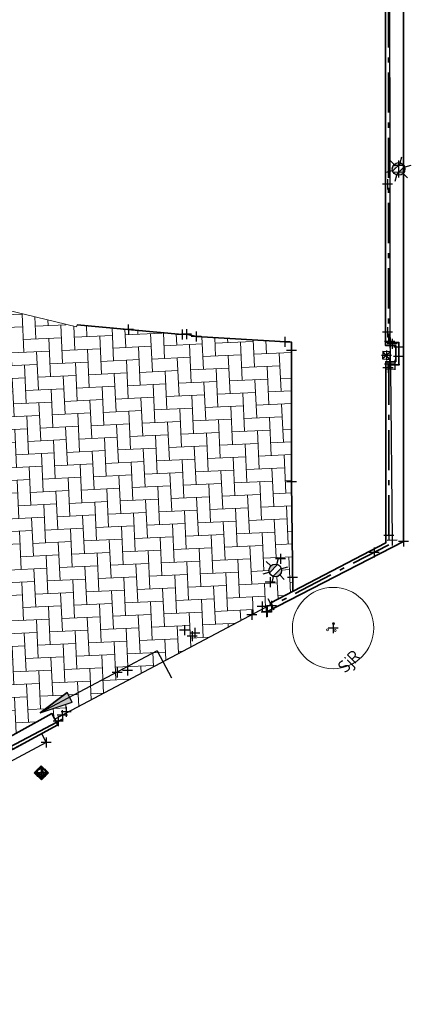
# Model space of a CAD drawing. Header units: millimetres. Extents: x -52896 to 112378, y -5052 to 108299.
# Tile 4 of 6: x 96343 to 112099, y -4855 to 34363. Entities that reach past the tile are written whole.
import ezdxf
from ezdxf.enums import TextEntityAlignment as Align

# ---------------------------------------------------------------- set-up
doc = ezdxf.new("R2010")
doc.units = ezdxf.units.MM
doc.header["$LTSCALE"] = 100
doc.linetypes.add('VH-OPSLUITBAND_120X250', pattern=[26, 16, -4, 2, -4])
doc.layers.add('bomen nieuw kleur', color=98, linetype='Continuous', lineweight=0, transparency=0.4)
for name, color, linetype, lineweight, true_color in [('N-WE-GR-BOOM-S', 7, 'Continuous', 25, 0x00a500), ('R-WE-GR-GRAS-A', 7, 'Continuous', 18, 0x7ca500), ('R-WE-GR-HAAG-G', 3, 'GR-HAAG1', 25, 0x00ff00), ('R-WE-VH-KANTOPSLUITING_OPSLUITBAND_120X250-G', 150, 'VH-OPSLUITBAND_120X250', 35, 0x007fff), ('R-WE-VH-VERHARDING_BETONSTRAATSTEEN_KF_ROOD_ELLEBOOG-A', 1, 'Continuous', 18, 0xff0000)]:
    doc.layers.add(name, color=color, linetype=linetype, lineweight=lineweight, true_color=true_color)
doc.layers.add('R-WE-AL-SITUATIEMETING-S', color=7, linetype='Continuous')
doc.layers.add('X-XX-AL-MEETPUNT_MARKER-S', color=7, linetype='Continuous')
for name, color, linetype, lineweight in [('R-WE-IE-MEUBILAIR_WEGMEUBILAIR_LICHTMAST-S', 7, 'Continuous', 25), ('R-WE-IE-MEUBILAIR_WEGMEUBILAIR_VERKEERSBORD-S', 7, 'Continuous', 25), ('R-WE-IE-TERREINAFSCHEIDING-S', 210, 'Continuous', 25), ('R-WE-IE-TERREINAFSCHEIDING_KUNSTMATIG_HEKWERK-G', 20, 'IE-TERREINAFSCHEIDING-KUNSTMATIG', 35), ('R-WE-RI-KOLK-S', 7, 'Continuous', 25), ('R-WE-VH-KANTOPSLUITING_VOORKANTBAND-G', 50, 'Continuous', 35), ('R-WE-VH-KANTVERHARDING-G', 7, 'Continuous', 35), ('X-XX-AL-T25', 7, 'Continuous', 25)]:
    doc.layers.add(name, color=color, linetype=linetype, lineweight=lineweight)
doc.styles.add('NLCS-ISO', font='txt')
doc.styles.add('NLCS-ISO-M200-T25', font='txt', dxfattribs={"height": 0.5})
doc.linetypes.add('GR-HAAG1', pattern='A,6,[176,NLCS.SHX,S=0.125,R=0,X=0,Y=0],-2', length=8)
doc.linetypes.add('IE-TERREINAFSCHEIDING-KUNSTMATIG', pattern='A,4,[82,NLCS.SHX,S=0.75,R=90,X=0,Y=0],4,-2', length=10)

# ---------------------------------------------------------------- blocks, each defined once
blk = doc.blocks.new('N-SIE-WEG_VERKEERSBORD_PAAL-SO')
h = blk.add_hatch(color=256)
h.dxf.hatch_style = 1
h.paths.add_polyline_path([(-1, 0, 1), (1, 0, 1)])
h.paths.add_polyline_path([(0.7957889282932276, 0, 1), (-0.7957889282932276, 0, 1)], flags=16)
h = blk.add_hatch(color=256)
h.dxf.hatch_style = 1
h.paths.add_polyline_path([(0, 1), (-1, 1), (-0.7999999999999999, 0.6, -0.03799421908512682), (-0.699995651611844, 0.7141471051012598), (-0.7726747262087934, 0.8595052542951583), (-0.5111269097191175, 0.8595052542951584, -0.1349339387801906)])
h = blk.add_hatch(color=256)
h.dxf.hatch_style = 1
h.paths.add_polyline_path([(-0.8595052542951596, 0.7190105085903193), (-1, 1), (-1, -1.110223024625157e-16, -0.1349339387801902), (-0.8595052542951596, 0.5111269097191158)])
h = blk.add_hatch(color=256)
h.dxf.hatch_style = 1
h.paths.add_polyline_path([(-0.5111269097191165, -0.8595052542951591), (-0.8595052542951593, -0.8595052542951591), (-0.8595052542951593, -0.511126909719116, -0.1349339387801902), (-1, 0), (-1, -1), (0, -1, -0.1349339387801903)])
h = blk.add_hatch(color=256)
h.dxf.hatch_style = 1
h.paths.add_polyline_path([(-0.6027287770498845, 0.5196133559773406, 0.05031759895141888), (-0.6943739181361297, 0.3887478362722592), (-0.1056260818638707, -0.7887478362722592, 0.06666054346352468), (0.1056260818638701, -0.7887478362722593), (0.6943739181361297, 0.3887478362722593, 0.0503175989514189), (0.6027287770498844, 0.5196133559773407), (-3.885780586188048e-16, -0.6858441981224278)])
h = blk.add_hatch(color=256)
h.dxf.hatch_style = 1
h.paths.add_polyline_path([(0.170842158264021, -4.336808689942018e-19, 1), (-0.170842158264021, 0, 1)])
h = blk.add_hatch(color=256)
h.dxf.hatch_style = 1
h.paths.add_polyline_path([(1, 1), (-1.110223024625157e-16, 1, -0.1349339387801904), (0.5111269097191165, 0.8595052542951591), (0.7726747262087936, 0.8595052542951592), (0.699995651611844, 0.71414710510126, -0.0379942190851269), (0.8, 0.5999999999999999)])
h = blk.add_hatch(color=256)
h.dxf.hatch_style = 1
h.paths.add_polyline_path([(1, 0, -0.1349339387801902), (0.8595052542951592, -0.5111269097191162), (0.8595052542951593, -0.8595052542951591), (0.5111269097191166, -0.8595052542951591, -0.1349339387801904), (0, -1), (1, -1)])
h = blk.add_hatch(color=256)
h.dxf.hatch_style = 1
h.paths.add_polyline_path([(1, 1), (0.8595052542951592, 0.7190105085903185), (0.8595052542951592, 0.5111269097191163, -0.1349339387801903), (1, 0)])
for points in [[(-1, -0.9999999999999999), (1, -1), (1, 1), (-1, 1)], [(-0.8595052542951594, -0.8595052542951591), (0.8595052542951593, -0.8595052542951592), (0.8595052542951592, 0.8595052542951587), (-0.8595052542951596, 0.8595052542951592)]]:
    blk.add_lwpolyline(points, close=True)
at = {"flags": 128}
for points in [[(-1, 1), (-1.83697019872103e-16, -1), (1, 1)], [(-0.7726747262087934, 0.8595052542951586), (-3.33066907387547e-16, -0.6858441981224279), (0.7726747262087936, 0.8595052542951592)]]:
    blk.add_lwpolyline(points, close=True, dxfattribs=at)
for radius in [1, 0.7957889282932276, 0.170842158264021]:
    blk.add_circle((0, 0), radius)
at = {"lineweight": 30, "flags": 104}
blk.add_attdef('bordgegevens', text='', height=1.8, dxfattribs=at).set_placement((2.208614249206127, 3.210457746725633), align=Align.TOP_LEFT)
blk = doc.blocks.new('N-SIE-WEG_LICHTMAST-SO')
h = blk.add_hatch(color=256)
h.paths.add_polyline_path([(1.162672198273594, 0.5, 0.6585046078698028), (-1.162672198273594, 0.5)])
h.paths.add_polyline_path([(-1.162672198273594, -0.5, 0.6585046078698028), (1.162672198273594, -0.5)])
at = {"flags": 128}
for points in [[(8.349587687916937e-10, 1.265625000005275), (1.669846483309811e-09, 2.53125000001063)], [(-2.192125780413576, 1.265625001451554), (-1.096064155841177, 0.6328125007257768)], [(-1.162672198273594, 0.5), (1.162672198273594, 0.5)], [(1.096064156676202, 0.6328124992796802), (2.192125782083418, 1.26562499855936)], [(-2.192125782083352, -1.26562499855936), (-1.096064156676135, -0.6328124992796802)], [(-1.162672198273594, -0.5), (1.162672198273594, -0.5)], [(-8.349587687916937e-10, -1.265625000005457), (-1.669775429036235e-09, -2.53125000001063)], [(2.192125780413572, -1.265625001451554), (1.096064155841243, -0.6328125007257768)]]:
    blk.add_lwpolyline(points, dxfattribs=at)
at = {"ltscale": 0.5}
blk.add_circle((0, 0), 1.265625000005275, dxfattribs=at)
at = {"style": 'NLCS-ISO'}
blk.add_attdef('TYPE', text='', height=1.8, dxfattribs=at).set_placement((1.669846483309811e-09, 2.53125000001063), align=Align.BOTTOM_CENTER)
blk = doc.blocks.new('SRI-KOLK_A_INMETING_RE01')
at = {"flags": 128}
blk.add_lwpolyline([(-0.15, -0.1499999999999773), (0.15, -0.1499999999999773), (0.15, 0.1499999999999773), (-0.15, 0.1499999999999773)], close=True, dxfattribs=at)
for points in [[(-0.15, -0.1499999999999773), (0.15, 0.1499999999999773)], [(0.15, -0.1499999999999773), (-0.15, 0.1499999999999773)]]:
    blk.add_lwpolyline(points)
blk = doc.blocks.new('SAL-MEETPUNT_MARKER-SO')
at = {"layer": 'X-XX-AL-MEETPUNT_MARKER-S'}
for points in [[(0.7071067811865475, 0.7071067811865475), (-0.7071067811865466, -0.7071067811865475)], [(0.7071067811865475, -0.7071067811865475), (-0.7071067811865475, 0.7071067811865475)]]:
    blk.add_lwpolyline(points, dxfattribs=at)
blk = doc.blocks.new('Group-177_18')
at = {"layer": 'bomen nieuw kleur', "color": 96, "linetype": 'Continuous', "lineweight": 13, "ltscale": 0.6902280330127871}
for centre, radius in [((-0.6688578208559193, -0.4398368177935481), 5.399999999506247), ((-1.365226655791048, -0.0689216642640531), 0.1299999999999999), ((-0.228468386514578, -0.05507939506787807), 0.13), ((-0.7072547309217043, -0.8843616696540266), 0.13)]:
    blk.add_circle(centre, radius, dxfattribs=at)
blk = doc.blocks.new('Tree new-multistem-DO_18')
at = {"layer": 'bomen nieuw kleur', "color": 96, "linetype": 'Continuous', "lineweight": 13, "ltscale": 0.6902280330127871}
blk.add_blockref('Group-177_18', (0, 0), dxfattribs=at)
blk = doc.blocks.new('SIE-WEG_DOORGANG_SCHUIFPOORT')
blk.add_hatch(color=256).paths.add_polyline_path([(1.214603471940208, 0.7084751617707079), (1.620355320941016, 0.494985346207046), (1.214603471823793, 0.2814955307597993)])
for p, q in [((1.620355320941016, 0.494985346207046), (1.214603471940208, 0.7084751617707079)), ((1.779153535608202e-11, 0.494985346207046), (-2.582146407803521e-11, -0.7182288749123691)), ((3.282366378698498e-12, 0.494985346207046), (1.620355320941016, 0.494985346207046)), ((1.620355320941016, 0.494985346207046), (1.214603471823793, 0.2814955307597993)), ((-1.499999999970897, -0.2499999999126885), (-1.5, 0.2500000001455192)), ((1.5, -0.2500000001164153), (1.5, 0.2499999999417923)), ((-1.5, 8.731149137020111e-11), (1.5, -8.731149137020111e-11))]:
    blk.add_line(p, q)
at = {"flags": 128}
blk.add_lwpolyline([(1.214603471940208, 0.7084751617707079), (1.620355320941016, 0.494985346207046), (1.214603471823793, 0.2814955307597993)], close=True, dxfattribs=at)

msp = doc.modelspace()

# ---------------------------------------------------------------- hatches: boundary and pattern name
at = {"layer": 'R-WE-GR-GRAS-A'}
h = msp.add_hatch(dxfattribs=at)
h.set_pattern_fill('GRASS', color=256, scale=50)
h.set_pattern_definition([(90, (0, 0), (-898.025612, 898.025612), [238.125, -1557.926224]), (45, (0, 0), (-898.0256121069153, 898.0256121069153), [238.125, -1031.875]), (135, (0, 0), (-898.0256121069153, -898.0256121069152), [238.125, -1031.875])])
h.paths.add_polyline_path([(33887.94043083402, 29690.60858189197), (31171.11952124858, 25401.47363404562), (30545.83833171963, 23173.45558340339), (30411.72413189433, 18753.03497205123), (31181.5643064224, 14869.11644744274), (30716.34141781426, 9870.989131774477), (31133.60307369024, 5861.160368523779), (31705.39923237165, 2333.909150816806), (32817.83345036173, -721.2546927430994), (32391.0775705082, -1874.044534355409), (30648.34919181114, -3006.306782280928), (28371.79237761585, -4753.242295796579), (34801.86822683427, -4647.131156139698), (34722.69332322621, -2782.804481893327), (34375.77931522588, -2797.537352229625)])
h.paths.add_polyline_path([(68244.73930850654, 37701.50635222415), (67238.20887634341, 47131.47822331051), (65444.8300127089, 47534.24025160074), (66712.13843501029, 61046.24921997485), (56339.30076360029, 64485.41941685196), (56091.92808511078, 63562.39693135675), (55950.41645634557, 53793.36047647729), (55854.78729562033, 45253.36232816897), (55778.67695198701, 39885.15948930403, 0.3348562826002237), (58451.91543748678, 35863.2017254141), (66902.55923802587, 32789.37459254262), (75061.62929090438, 29864.80125341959), (77651.54256165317, 28905.35829571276, 0.4200545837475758), (82759.83210815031, 31434.92064571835), (83346.30860625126, 33618.09561551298), (82128.33482460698, 33947.38321275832)])
h.paths.add_polyline_path([(66078.83441741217, 35632.46937008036), (65796.23638451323, 34855.54366414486), (65724.17573111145, 34881.75492056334), (65703.07828314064, 34599.43104046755), (65391.5881690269, 34712.73208439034), (65556.80692373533, 34942.63345168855), (65484.74627041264, 34968.84470808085), (65767.3443032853, 35745.77041398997)], flags=16)
h.paths.add_polyline_path([(63256.52024476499, 38494.1415596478, -1), (63820.99777268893, 39061.03230791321, -1)], flags=16)
h.paths.add_polyline_path([(63503.47916323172, 38742.15626201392, -1), (63574.03885420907, 38813.01760553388, -1)], flags=0)
h.paths.add_polyline_path([(73076.66637290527, 31230.58740095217), (73358.55651468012, 31127.93289343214), (73255.90200710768, 30846.04275152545), (72974.01186528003, 30948.69725909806)], flags=16)
h.paths.add_polyline_path([(60716.21125765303, 35731.89189895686), (60613.66282936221, 35449.96314933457), (60331.734079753, 35552.51157766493), (60434.28250805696, 35834.44032730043)], flags=16)
h.paths.add_polyline_path([(79608.13436972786, 32983.87573065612, -1), (77322.00038184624, 30687.96820039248, -1)], flags=16)
h.paths.add_polyline_path([(76845.63406537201, 30458.29093044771, -1), (76488.42562974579, 30099.55537882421, -1)], flags=16)
h.paths.add_polyline_path([(58046.47795875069, 36826.89224770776, -1), (58403.68639437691, 37185.62779933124, -1)], flags=16)
h.paths.add_polyline_path([(58925.46108967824, 38634.02727708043), (58577.63100611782, 38436.50706807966), (58380.1107971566, 38784.337151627), (58727.94088071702, 38981.85736062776)], flags=16)
h.paths.add_polyline_path([(58925.46108967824, 38634.02727708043), (58862.71751476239, 38630.71087509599), (58826.56343001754, 38610.18026920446, -0.2748725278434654), (58648.77811432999, 38509.22237509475), (58588.18987992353, 38474.81649341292), (58553.78399821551, 38535.4047277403, -0.06645234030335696), (58511.66656145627, 38567.45952725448, -0.2046814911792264), (58452.82610419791, 38713.19004346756), (58418.42022250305, 38773.77827780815), (58479.00845681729, 38808.18415950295, -0.2748725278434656), (58656.79377255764, 38909.14205356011), (58692.94785732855, 38929.67265958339), (58727.94088071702, 38981.85736062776)], flags=16)
h.paths.add_polyline_path([(58878.57627230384, 38659.68728580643), (58802.68007894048, 38655.6756832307, -0.549943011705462), (58540.48470170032, 38596.40086907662, -0.7419630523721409), (58683.62896496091, 38865.32288408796), (58725.95739892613, 38928.44680037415)], flags=0)
h.paths.add_polyline_path([(58628.67680365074, 38684.97000459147, -1), (58676.8950832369, 38733.39442406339, -1)], flags=0)
h.paths.add_polyline_path([(78266.32830747, 31794.03597164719, -1), (78211.29174851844, 31738.76412371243, -1)], flags=0)
h.paths.add_polyline_path([(57502.72857993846, 42164.48915595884, -1), (59788.86256782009, 44460.39668622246, -1)], flags=16)
h.paths.add_polyline_path([(78504.01359876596, 32038.62274503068, -1), (78448.97703980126, 31983.35089708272, -1)], flags=0)
h.paths.add_polyline_path([(78578.95671767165, 31761.29871102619, -1), (78523.92015870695, 31706.02686307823, -1)], flags=0)
h.paths.add_polyline_path([(58704.64835679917, 43182.54781864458, -1), (58759.68491576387, 43237.81966659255, -1)], flags=0)
h.paths.add_polyline_path([(58629.70523789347, 43459.87185264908, -1), (58684.74179684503, 43515.14370058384, -1)], flags=0)
h.paths.add_polyline_path([(58392.01994665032, 43215.285079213, -1), (58447.05650561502, 43270.55692716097, -1)], flags=0)
h.paths.add_polyline_path([(62752.82001327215, 51276.76893350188), (61119.13637698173, 51358.88698771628), (60373.4108798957, 52814.75754547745), (61261.36901896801, 54188.5100492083), (62895.05265529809, 54106.39199492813), (63640.77815242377, 52650.5214371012)], flags=16)
edge = h.paths.add_edge_path()
edge.add_arc((94825.26127321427, 98374.63018261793), 10399.75130898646, 319.4239527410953, 346.5461266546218)
edge.add_arc((101928.1093061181, 96366.86453055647), 3039.542317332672, 352.2123106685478, 416.3800498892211)
edge.add_line((103611.0477614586, 98897.97805123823), (98366.53633353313, 100503.2412325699))
edge.add_line((98366.53633353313, 100503.2412325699), (92496.43112359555, 102347.5868684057))
edge.add_line((92496.4311236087, 102347.5868684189), (88889.98606290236, 103100.7429108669))
edge.add_arc((89111.1153926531, 100727.1970995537), 2383.824217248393, 95.32254779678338, 162.985212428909)
edge.add_arc((88844.69157423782, 100237.9100055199), 2336.876130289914, 149.4776912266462, 221.1984612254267)
edge.add_line((87086.34979439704, 98698.6815515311), (89356.6603020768, 95815.69348373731))
edge.add_arc((100878.2851309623, 104048.7672607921), 14160.9089579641, 215.5486802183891, 234.0337913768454)
edge.add_line((92561.46979304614, 92587.44425029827), (92785.00531682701, 93018.48023468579))
edge.add_line((92785.00531682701, 93018.4802346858), (92980.5966696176, 93025.8215750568))
edge.add_ellipse((92990.51666753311, 93151.28193245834), major_axis=(-0.2666256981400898, 124.9997156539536), ratio=0.9999999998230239, start_angle=92.02732270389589, end_angle=182.0273226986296, ccw=False)
edge.add_ellipse((92990.51666753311, 93151.28193245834), major_axis=(-0.2666256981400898, 124.9997156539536), ratio=0.9999999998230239, start_angle=182.0273226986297, end_angle=452.02732270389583, ccw=False)
edge.add_line((93010.3815360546, 93026.93952248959), (93205.40493406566, 93034.2595452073))
edge.add_line((93205.4049340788, 93034.2595452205), (93495.84826882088, 92564.18170511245))
edge.add_line((93495.84826875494, 92564.18170515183), (92638.41928944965, 92531.9989019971))
edge.add_arc((100878.2851309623, 104048.7672607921), 14160.90895796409, 234.4175364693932, 249.1713507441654)
edge.add_line((95843.02908856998, 90813.30205916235), (99560.0299112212, 89944.41605742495))
edge.add_arc((99993.49826535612, 92959.44401739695), 3046.02830150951, 261.8186886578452, 333.7043049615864)
h.paths.add_polyline_path([(99391.69723498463, 92947.14633336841, -0.1060884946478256), (93973.11673331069, 95271.87456447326), (89416.32236683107, 99669.5614677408), (89301.67400106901, 99937.66828637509, -0.1832087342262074), (89190.16205038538, 100198.4405542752), (89043.22944676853, 100542.0445180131), (89298.65552814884, 100798.5625815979), (95887.0383568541, 98358.94955848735), (100590.6246155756, 97079.21665420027, -0.4624203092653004), (101713.3403245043, 95171.00454935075, -0.2150448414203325)], flags=0)
h.paths.add_polyline_path([(95296.05443565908, 95632.49324948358, -1), (95860.53196358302, 96199.38399774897, -1)], flags=0)
h.paths.add_polyline_path([(95543.01335413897, 95880.50795186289, -1), (95613.5730451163, 95951.36929538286, -1)], flags=0)
h.paths.add_polyline_path([(89307.57570994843, 99931.6667226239, -1), (89872.05323787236, 100498.5574708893, -1)], flags=0)
h.paths.add_polyline_path([(99391.69723498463, 92947.14633336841, 0.2150448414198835), (101713.3403245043, 95171.00454935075, 0.4624203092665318), (100590.6246155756, 97079.21665420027), (95887.0383568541, 98358.94955848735), (89298.65552814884, 100798.5625815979), (89043.22944676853, 100542.0445180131), (89190.16205038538, 100198.4405542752, -0.6825790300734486), (89872.05323787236, 100498.5574708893, -1.010577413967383), (89301.67400106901, 99937.66828637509), (89416.32236683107, 99669.5614677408), (93973.11673331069, 95271.87456447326, 0.1060884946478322)], flags=16)
edge = h.paths.add_edge_path()
edge.add_line((34969.61266675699, 100034.25977274), (36757.75344613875, 100098.1781088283))
edge.add_line((36757.75344613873, 100098.1781088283), (37882.62655688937, 100162.0959048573))
edge.add_line((37882.62655694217, 100162.0959048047), (39050.61347584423, 100235.298072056))
edge.add_line((39050.61347584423, 100235.298072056), (40413.84863156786, 100599.5382540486))
edge.add_arc((39983.61233210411, 102243.7081944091), 1699.528777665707, 284.6640121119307, 360.3010024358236)
edge.add_line((41683.11765708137, 102252.6365998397), (41451.50857845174, 103758.9905538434))
edge.add_line((41451.50857845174, 103758.9905538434), (41246.20018323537, 104537.7860744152))
edge.add_arc((37901.02968891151, 102258.3901385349), 4047.939163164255, 394.2704795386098, 453.3702377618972)
edge.add_line((37663.06012604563, 106299.328390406), (33073.69196135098, 105414.8461420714))
edge.add_arc((35214.47169297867, 96724.96973197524), 8949.686580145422, 103.8394254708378, 137.2466504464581)
edge.add_arc((31956.07791765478, 98684.37123014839), 5283.852807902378, 128.8323578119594, 150.9238641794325)
edge.add_ellipse((27277.61771893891, 101061.5446505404), major_axis=(-199.9996673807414, -0.4266013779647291), ratio=0.9999999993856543, start_angle=413.61636537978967, end_angle=612.268032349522, ccw=False)
edge.add_arc((31956.07791765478, 98684.37123014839), 5283.852807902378, 155.2049581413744, 164.924371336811)
edge.add_line((26854.07761326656, 100058.6686467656), (27926.53277916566, 98508.14618092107))
edge.add_arc((29226.334878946, 99629.7359320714), 1716.813638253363, 220.7906695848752, 294.7408452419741)
edge.add_line((29944.84650093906, 98070.50852156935), (31068.38657746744, 98427.87345590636))
edge.add_line((31068.38657746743, 98427.87345590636), (31760.64377970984, 98760.2767741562))
edge.add_arc((35451.60406784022, 94141.75381481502), 5912.185904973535, 94.67623249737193, 128.6306122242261, ccw=False)
h.paths.add_polyline_path([(31946.90137442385, 101277.2728227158, -0.2264729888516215), (29606.88755291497, 100372.8396770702), (29621.31266967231, 100903.2017382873, -0.01044324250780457), (29883.8059955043, 101156.1307981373, -0.3667992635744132), (30273.9554182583, 101495.7848061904, -0.08422569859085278), (32809.55626874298, 102942.938915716, -0.02655224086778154), (37389.89975361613, 103417.2790482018), (38354.46662208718, 103383.9810599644), (38476.87901388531, 103353.1540427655, -0.715312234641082), (38546.65772242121, 103119.2253594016), (34840.54331603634, 102862.4180255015, 0.1170196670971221)], flags=16)
h.paths.add_polyline_path([(29996.99429479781, 100812.3742504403, -1), (30561.4718227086, 101379.2649986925, -1)], flags=0)
h.paths.add_polyline_path([(34840.54331603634, 102862.4180255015), (38546.65772242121, 103119.2253594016, 0.715312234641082), (38476.87901388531, 103353.1540427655), (38354.46662208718, 103383.9810599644), (37389.89975361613, 103417.2790482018, 0.02655224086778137), (32809.55626874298, 102942.938915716, 0.08422569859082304), (30273.9554182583, 101495.7848061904, -0.2017887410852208), (30561.4718227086, 101379.2649986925, -1), (29996.99429479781, 100812.3742504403, -0.2391293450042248), (29883.8059955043, 101156.1307981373, 0.01044324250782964), (29621.31266967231, 100903.2017382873), (29606.88755291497, 100372.8396770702, 0.2264729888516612), (31946.90137442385, 101277.2728227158, -0.1170196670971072)], flags=16)
h.paths.add_polyline_path([(62987.18248174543, 21885.71230909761), (62624.41085362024, 26870.05266127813, 0.4164545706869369), (59887.95417667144, 29165.8535792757, 0.412712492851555), (59234.77354531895, 28414.92544500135), (59541.6747031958, 25423.80447132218, -0.6177320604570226), (56817.13523805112, 23458.59565217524), (53316.18227336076, 25143.94556805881, -0.620093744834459), (53159.04536528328, 28533.48801392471), (54443.62265139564, 29308.39039228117), (53998.96640668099, 29697.71404708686), (52747.51708304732, 28974.94298091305, 0.5814237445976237), (52992.36386799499, 24727.23599255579), (56600.16235298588, 22986.31684661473, 0.5895165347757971), (60143.44346111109, 25371.36820902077), (59991.35057958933, 26877.48678948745), (60488.82050519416, 26927.72296305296), (60641.23983749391, 25418.37166297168, -0.5892264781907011), (56377.86235184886, 22538.41777186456), (52772.84879053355, 24277.9930714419, -0.5832561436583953), (52486.85449851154, 29401.79754317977), (53748.90245616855, 30130.68982092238), (53998.96640668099, 29697.71404708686), (54443.62265139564, 29308.39039228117), (55728.19993752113, 30083.29277065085, 0.4046548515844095), (55961.58908222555, 31057.47884485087, 0.4145368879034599), (52467.0248425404, 31792.56618641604), (48288.76683390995, 29063.33046875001, 0.5701355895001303), (48561.10990606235, 24703.88104807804), (59370.61440958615, 19428.57466956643, 0.574509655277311)])
h.paths.add_polyline_path([(61567.0114583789, 20077.52373900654, -1), (61209.80302276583, 19718.78818739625, -1)], flags=16)
h.paths.add_polyline_path([(48977.39538015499, 27118.83703206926, -1), (51263.52936803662, 29414.7445623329, -1)], flags=16)
h.paths.add_polyline_path([(50179.3151569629, 28136.89569480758, -1), (50234.3517159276, 28192.16754275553, -1)], flags=0)
h.paths.add_polyline_path([(50104.3720380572, 28414.21972881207, -1), (50159.40859700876, 28469.49157674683, -1)], flags=0)
h.paths.add_polyline_path([(47637.38414150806, 26433.53078937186, -1), (47994.59257713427, 26792.26634099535, -1)], flags=16)
h.paths.add_polyline_path([(70633.15670534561, 26521.56036224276, 0.5631067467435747), (67225.10499128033, 23770.71040009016), (68792.33211875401, 14359.61221066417, 0.1746882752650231), (69622.67376224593, 12941.50969144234), (74856.00666492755, 8289.292614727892, 0.4940338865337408), (78838.66350906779, 9179.551825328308), (83338.94421371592, 19010.88650476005, 0.4486844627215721), (81940.18190299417, 22373.73886562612)])
h.paths.add_polyline_path([(77757.2410103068, 17951.30924115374, -0.4337534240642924), (78039.00590721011, 17277.72995155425), (77167.3911469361, 15338.10596098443, -0.494915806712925), (76393.12271493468, 15157.37149645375), (73977.89574206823, 17150.03124536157, -0.1788671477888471), (73106.21342737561, 18648.10359624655), (73063.16033676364, 18894.49139092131, -0.5791766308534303), (73730.000334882, 19449.19067482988)], flags=16)
h.paths.add_polyline_path([(74756.18960166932, 14641.74147745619, -1), (74191.7120737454, 14074.8507291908, -1)], flags=16)
h.paths.add_polyline_path([(74509.23068318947, 14393.72677507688, -1), (74438.67099222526, 14322.86543157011, -1)], flags=0)
h.paths.add_polyline_path([(80649.9673373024, 17943.07408761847), (81104.98109681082, 17735.80016578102), (78622.63326759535, 12286.47779926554), (78167.61950807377, 12493.75172108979)], flags=16)
h.paths.add_polyline_path([(82278.89552285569, 19054.58745518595), (82732.94765443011, 18845.21538959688), (78555.58270936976, 9786.024746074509), (78101.53057780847, 9995.396811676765)], flags=16)
h.paths.add_polyline_path([(69830.52173509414, 14162.8640568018, -1), (69473.31329948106, 13804.1285051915, -1)], flags=16)
h.paths.add_polyline_path([(76923.47885660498, 8472.171210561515, -1), (76566.27042097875, 8113.435658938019, -1)], flags=16)
h.paths.add_polyline_path([(64014.31210794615, 38886.54396156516), (64719.90901785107, 39595.15739689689), (63869.57289545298, 40441.87368878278), (63163.97598554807, 39733.26025345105)], flags=24)
h.paths.add_polyline_path([(59145.08748474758, 44368.35729006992), (59885.96424013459, 45112.40139715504), (59035.62811773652, 45959.11768904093), (58294.7513623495, 45215.0735819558)], flags=24)
h.paths.add_polyline_path([(78478.68018391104, 31691.78871154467), (79219.55693929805, 32435.83281862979), (78369.22081689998, 33282.54911051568), (77628.34406151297, 32538.50500343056)], flags=8)
h.paths.add_polyline_path([(91411.2143084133, 99113.3800399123), (92116.81121831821, 99821.99347524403), (91266.47509592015, 100668.7097671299), (90560.87818601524, 99960.09633179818)], flags=8)
h.paths.add_polyline_path([(96149.97764647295, 93283.80591278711), (97173.09316583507, 94311.29539401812), (96322.75704343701, 95158.01168590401), (95299.64152407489, 94130.522204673)], flags=8)
h.paths.add_polyline_path([(29686.65852962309, 101041.7304944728), (30709.77404899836, 102069.219975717), (29859.43792654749, 102915.9362676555), (28836.32240717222, 101888.4467864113)], flags=24)
h.paths.add_polyline_path([(50287.79624254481, 28237.22703097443), (51028.67299793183, 28981.27113805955), (50178.33687553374, 29827.98742994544), (49437.46012014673, 29083.94332286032)], flags=8)
h.paths.add_polyline_path([(74815.77561487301, 15190.99938159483), (75838.89113424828, 16218.48886283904), (74988.5550118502, 17065.20515472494), (73965.43949247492, 16037.71567348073)], flags=24)
h.paths.add_polyline_path([(71395.00442184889, 21244.34293782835), (72135.88117723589, 21988.38704491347), (71285.54505483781, 22835.10333679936), (70544.6682994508, 22091.05922971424)], flags=24)
at = {"layer": 'R-WE-VH-VERHARDING_BETONSTRAATSTEEN_KF_ROOD_ELLEBOOG-A'}
h = msp.add_hatch(dxfattribs=at)
h.set_pattern_fill('AR-HBONE', color=256, scale=5, angle=137.6822123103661)
h.set_pattern_definition([(182.6822123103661, (181117156.4288713, -411735026.8687512), (-483.6709208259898, -531.2160015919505), [1523.999999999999, -507.9999999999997]), (272.6822123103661, (181116648.985756, -411735050.6412753), (-483.6709208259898, -531.2160015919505), [1524, -508])])
h.paths.add_polyline_path([(98229.57786310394, 7563.186376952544), (98329.58037658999, 7374.566657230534), (101817.1895588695, 9223.62933242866), (102040.0664918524, 8803.25005148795), (104506.6629644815, 10089.28521377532), (106346.7837893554, 11064.88154848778), (106318.2726249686, 11119.50881797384), (107216.983731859, 11588.56576268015), (107167.9387524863, 15957.50816783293), (107163.587518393, 21521.58992595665), (103367.6191463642, 21742.74108374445), (102984.8836986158, 21831.72747052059), (102818.0249770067, 21822.8862584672), (98626.67462372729, 22208.4460623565), (98608.66230448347, 22129.27798572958), (92110.53800411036, 23697.08132459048), (92038.7317919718, 23426.79132691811, -0.131652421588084), (92152.34403468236, 23361.51996279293, -1), (91795.13559905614, 23002.78441116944, -0.7673271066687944), (92038.7317919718, 23426.79132691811), (92110.53800411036, 23697.08132459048), (91502.80874010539, 23843.70824725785), (90972.24844435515, 26603.12771025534), (89394.56229883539, 26994.32897071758), (88548.3386028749, 32211.69099155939), (83346.30860625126, 33618.09561551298), (82759.83210815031, 31434.92064571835), (80600.74833992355, 23397.67165856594), (82108.24107313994, 22844.66937409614, -0.447653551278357), (83791.58679988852, 18798.43048793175), (79301.96225495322, 8990.37530590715, -0.2510059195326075), (76999.87285291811, 7228.62983472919), (77105.32010083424, 2377.260360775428), (77135.80182345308, 2377.922898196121), (77227.72236076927, -1851.115765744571), (81986.76096211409, -1767.504841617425), (87275.07410551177, 1014.405283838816), (95914.57455146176, 5565.323677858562), (95825.57519563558, 5733.18979436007), (97624.84913673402, 6723.644411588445), (97741.95368459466, 6502.767692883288), (102049.0496995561, 8786.30637613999), (101817.1895588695, 9223.62933242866), (98329.58037658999, 7374.566657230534), (98429.58288995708, 7185.946937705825), (97164.50559512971, 6756.866628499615)])
h.paths.add_polyline_path([(91475.7013160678, 18280.60175798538), (91184.07815907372, 18351.00015518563), (91254.47655628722, 18642.62331214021), (91546.09971326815, 18572.22491492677)], flags=16)
h.paths.add_polyline_path([(94510.25523740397, 6530.817679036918), (95297.01307832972, 6276.874180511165), (95273.45955927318, 6203.90158654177), (95556.3668534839, 6193.162011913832), (95454.55417216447, 5877.729934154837), (95218.75391605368, 6034.414696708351), (95195.20039694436, 5961.442102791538), (94408.4425560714, 6215.385601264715)], flags=16)
h.paths.add_polyline_path([(94430.80458670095, 5973.189479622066), (94486.84964136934, 5867.513664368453), (92984.99259599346, 5071.005399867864), (92928.94754145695, 5176.681215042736)], flags=16)
h.paths.add_polyline_path([(94505.53132623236, 5832.288392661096), (94561.5763809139, 5726.612577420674), (93059.71933559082, 4930.104312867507), (93003.67428097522, 5035.78012806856)], flags=16)
h.paths.add_polyline_path([(94580.25806577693, 5691.38730571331), (94636.30312036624, 5585.711490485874), (93134.44607510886, 4789.203225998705), (93078.40102050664, 4894.879041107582)], flags=16)
h.paths.add_polyline_path([(91881.05077799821, 4610.10271973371), (91937.09583262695, 4504.426904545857), (90435.23878730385, 3707.918639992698), (90379.19373270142, 3813.594455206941)], flags=16)
h.paths.add_polyline_path([(91955.77751752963, 4469.201632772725), (92011.82257217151, 4363.525817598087), (90509.96552684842, 3567.017553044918), (90453.92047223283, 3672.693368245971)], flags=16)
h.paths.add_polyline_path([(92030.5042570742, 4328.300545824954), (92086.54931167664, 4222.624730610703), (90584.69226635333, 3426.116466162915), (90528.64721175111, 3531.792281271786)], flags=16)
h.paths.add_polyline_path([(106701.417159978, 12604.20058505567, -1), (106344.208724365, 12245.46503344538, -1)], flags=16)
h.paths.add_polyline_path([(85323.6763477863, 7902.828987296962), (85253.2779505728, 7611.205830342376), (84961.65479359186, 7681.604227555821), (85032.05319079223, 7973.227384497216)], flags=16)
h.paths.add_polyline_path([(89546.53131137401, 23044.03854734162, -1), (89758.21038692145, 23256.62258052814, -1)], flags=16)
h.paths.add_polyline_path([(89331.26378742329, 3262.572273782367), (89387.30884209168, 3156.896458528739), (87885.45179672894, 2360.388194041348), (87829.40674217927, 2466.06400920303)], flags=16)
h.paths.add_polyline_path([(89405.9905269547, 3121.671186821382), (89462.03558164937, 3015.995371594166), (87960.17853632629, 2219.487107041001), (87904.13348169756, 2325.162922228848)], flags=16)
h.paths.add_polyline_path([(89480.71726649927, 2980.770099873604), (89536.76232115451, 2875.094284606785), (88034.9052758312, 2078.586020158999), (87978.86022122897, 2184.261835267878)], flags=16)
h.paths.add_polyline_path([(87697.13673314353, 22358.79483588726, -1), (87908.815808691, 22571.37886907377, -1)], flags=16)
h.paths.add_polyline_path([(85148.26164771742, 6206.877272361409), (85909.36306579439, 4718.637594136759), (83420.00401725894, 3429.686275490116), (82644.90707716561, 4926.635425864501)], flags=16)
h.paths.add_polyline_path([(85770.24551256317, 21705.55925502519, -1), (85981.92458811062, 21918.14328821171, -1)], flags=16)
h.paths.add_polyline_path([(87598.14562873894, 2176.384416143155, -1), (87240.93719312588, 1817.648864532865, -1)], flags=16)
h.paths.add_polyline_path([(86771.06458212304, 1908.716080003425), (86827.10963673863, 1803.040264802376), (85325.25259141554, 1006.532000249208), (85269.20753682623, 1112.207815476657)], flags=16)
h.paths.add_polyline_path([(86845.79132165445, 1767.814993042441), (86901.8363762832, 1662.139177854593), (85399.97933096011, 865.6309133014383), (85343.93427634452, 971.3067285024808)], flags=16)
h.paths.add_polyline_path([(86920.51806119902, 1626.913906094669), (86976.56311578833, 1521.23809086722), (85474.70607053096, 724.7298263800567), (85418.66101587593, 830.4056415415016)], flags=16)
h.paths.add_polyline_path([(85467.06648708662, 25723.43653591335), (85177.46378806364, 25801.73261942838), (85255.75987159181, 26091.33531846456), (85545.36257061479, 26013.03923494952)], flags=16)

# ---------------------------------------------------------------- linework, layer by layer
at = {"layer": 'R-WE-GR-HAAG-G'}
msp.add_lwpolyline([(111098.8958679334, 63849.73326278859), (111076.5713206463, 42601.20414732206), (111078.3615100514, 21539.98457683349), (111107.5843964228, 20436.95782153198), (111177.9747997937, 13625.53284644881)], dxfattribs=at)
msp.add_lwpolyline([(82081.05923328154, -2176.400644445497), (97211.79004596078, 5925.586272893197), (97402.99059875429, 5578.248629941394), (79391.59134079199, -4066.23734755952), (35096.06922648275, -4667.71687402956), (35071.68608903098, -2796.054043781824)], close=True, dxfattribs=at)
at = {"layer": 'R-WE-IE-TERREINAFSCHEIDING_KUNSTMATIG_HEKWERK-G', "ltscale": 0.5}
for points in [[(106165.7412628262, 10758.83091375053), (111630.6126060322, 13584.07182422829), (111643.6385556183, 64171.59375939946)], [(22211.4955725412, -4854.901456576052), (34801.86822683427, -4647.131156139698), (34722.20655237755, -2771.342517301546), (81976.62250406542, -1981.361569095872), (98072.60767719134, 6519.557268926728)]]:
    msp.add_lwpolyline(points, dxfattribs=at)
at = {"layer": 'R-WE-VH-KANTOPSLUITING_OPSLUITBAND_120X250-G'}
msp.add_lwpolyline([(110890.4688547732, 63948.98328713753), (111010.4688291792, 63949.06168577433), (111015.5385112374, 56189.21377363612), (111420.2025152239, 56189.47814974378), (111392.0480047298, 55254.8259588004), (111016.1491280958, 55254.5803756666), (111027.1510497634, 38414.62125188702), (111410.2933700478, 38414.87156730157), (111410.9156335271, 37462.41148823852), (111027.7733132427, 37462.16117282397), (111038.2010381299, 21501.08947258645), (111439.3373345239, 21501.35154396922), (111439.9132235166, 20619.87408710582), (111038.7769270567, 20619.61201576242), (111043.4607813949, 13450.32668482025), (106373.7958224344, 11013.12660826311), (106318.2726249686, 11119.50881797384)], dxfattribs=at)
at = {"layer": 'R-WE-VH-KANTOPSLUITING_VOORKANTBAND-G'}
msp.add_lwpolyline([(110890.4688547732, 63948.98328713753), (110895.6169354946, 56069.13540059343), (111296.5308915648, 56069.39732666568), (111275.6060403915, 55374.74991025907), (110896.0707550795, 55374.50195138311), (110907.2294740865, 38294.54287880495), (111290.3717943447, 38294.7931941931), (111290.8372605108, 37582.33306395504), (110907.6949402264, 37582.08274854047), (110918.2794623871, 21381.01109954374), (111319.4157588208, 21381.27317086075), (111319.8348504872, 20739.79566280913), (110918.6985540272, 20739.53359146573), (110923.4132556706, 13523.03223903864), (106318.2726249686, 11119.50881797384)], dxfattribs=at)
at = {"layer": 'R-WE-VH-KANTVERHARDING-G'}
msp.add_lwpolyline([(98626.67462372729, 22208.4460623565), (102818.0249770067, 21822.8862584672), (102984.8836986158, 21831.72747052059), (103367.6191463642, 21742.74108374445), (107163.587518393, 21521.58992595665), (107167.9387524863, 15957.508167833), (107216.983731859, 11588.56576268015)], dxfattribs=at)
msp.add_lwpolyline([(95825.57519563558, 5733.189794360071), (96059.78429139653, 5291.436356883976), (97859.05823249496, 6281.890974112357), (97624.84913673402, 6723.644411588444)], close=True, dxfattribs=at)
at = {"layer": 'R-WE-VH-VERHARDING_BETONSTRAATSTEEN_KF_ROOD_ELLEBOOG-A'}
msp.add_lwpolyline([(95825.57519563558, 5733.189794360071), (97624.84913673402, 6723.644411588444), (97741.95368459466, 6502.767692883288), (102049.0496995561, 8786.30637613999), (101817.1895588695, 9223.62933242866), (98329.58037658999, 7374.566657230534), (98429.58288995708, 7185.946937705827), (97164.50559512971, 6756.866628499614), (98229.57786310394, 7563.186376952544), (98329.58037658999, 7374.566657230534), (101817.1895588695, 9223.62933242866), (102040.0664918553, 8803.250051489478), (104506.6629644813, 10089.28521377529), (106346.7837893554, 11064.88154848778), (106318.2726249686, 11119.50881797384), (107216.983731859, 11588.56576268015), (107167.9387524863, 15957.508167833), (107163.587518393, 21521.58992595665), (103367.6191463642, 21742.74108374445), (103367.6191463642, 21742.74108374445), (102984.8836986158, 21831.72747052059), (102818.0249770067, 21822.8862584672), (98626.67462372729, 22208.4460623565), (98608.66230448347, 22129.27798572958), (92110.53800411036, 23697.08132459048)], dxfattribs=at)
msp.add_lwpolyline([(106701.417159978, 12604.20058505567, -1), (106344.208724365, 12245.46503344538, -1), (106701.417159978, 12604.20058505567, -1)], format="xyb", close=True, dxfattribs=at)

# ---------------------------------------------------------------- block references
at = {"layer": 'N-WE-GR-BOOM-S', "color": 116, "linetype": 'Continuous', "lineweight": 18, "ltscale": 0.6902280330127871, "true_color": 0x136734, "xscale": 300, "yscale": 300, "zscale": 300, "rotation": 45.12221231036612}
msp.add_blockref('Tree new-multistem-DO_18', (108873.1804217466, 10366.93408512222), dxfattribs=at)
at = {"layer": 'R-WE-AL-SITUATIEMETING-S', "xscale": 200, "yscale": 200, "zscale": 200, "rotation": 45.12221231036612}
for p in [(111430.3946698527, 28551.71515166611), (111431.6734066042, 28283.72379951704), (110995.6989789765, 27806.20280683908), (100669.4080994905, 22020.53623568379), (102818.0249770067, 21822.8862584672), (102984.8836986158, 21831.72747052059), (110987.7461995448, 21920.9227154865), (103367.6191463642, 21742.74108374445), (106903.6005048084, 21536.7366351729), (111078.3615100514, 21539.98457683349), (111093.2936731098, 21501.12546588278), (111178.2609218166, 21447.56646425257), (107163.8456436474, 21191.51573813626), (110948.0103597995, 20990.99042600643), (111439.4557260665, 21320.13697695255), (111066.1409332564, 20639.10242168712), (111286.7999785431, 20619.77405478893), (111427.5091130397, 20953.82934880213), (111011.2793327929, 20501.80637367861), (111107.5843964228, 20436.95782153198), (107167.9387524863, 15957.508167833), (111043.2236191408, 13813.33625243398), (111177.9747997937, 13625.53284644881), (111630.6126060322, 13584.07182422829), (110454.9247216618, 13143.15686807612), (106726.8825136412, 12889.83830388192), (106318.7433706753, 11959.82731469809), (107210.7149337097, 12146.99229748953), (106001.9188321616, 10984.04905514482), (106373.7958224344, 11013.12660826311), (105593.2032628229, 10655.78607614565), (106165.7412628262, 10758.83091375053), (106203.8857273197, 10777.29709444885), (102903.2369661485, 10051.83465217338), (108825.0995018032, 10131.64134383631), (103211.3510833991, 9807.125251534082), (103320.6824060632, 9933.93085823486), (100637.5556987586, 8443.987210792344), (100223.357976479, 8365.321799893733), (98041.32024321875, 6661.48603002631), (98197.29637513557, 6799.704864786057), (97878.49929895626, 6417.186336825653), (97402.99059875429, 5578.248629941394), (97204.75789207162, 4365.842017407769)]:
    msp.add_blockref('SAL-MEETPUNT_MARKER-SO', p, dxfattribs=at)
at = {"layer": 'R-WE-IE-MEUBILAIR_WEGMEUBILAIR_LICHTMAST-S', "xscale": 200, "yscale": 200, "zscale": 200, "rotation": 45.12221231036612}
for p in [(111431.0340382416, 28417.71947560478), (106522.8129421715, 12424.83280925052)]:
    msp.add_blockref('N-SIE-WEG_LICHTMAST-SO', p, dxfattribs=at)
at = {"layer": 'R-WE-IE-MEUBILAIR_WEGMEUBILAIR_VERKEERSBORD-S', "xscale": 200, "yscale": 200, "zscale": 200, "rotation": 45.12221231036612}
msp.add_blockref('N-SIE-WEG_VERKEERSBORD_PAAL-SO', (97204.75789207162, 4365.842017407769), dxfattribs=at)
at = {"layer": 'R-WE-IE-TERREINAFSCHEIDING-S', "xscale": -3250, "yscale": 1000, "zscale": 1000, "rotation": 27.93166681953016}
msp.add_blockref('SIE-WEG_DOORGANG_SCHUIFPOORT', (102049.0496995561, 8786.30637613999), dxfattribs=at)
at = {"layer": 'R-WE-RI-KOLK-S', "xscale": 1000, "yscale": 1000, "zscale": 1000, "rotation": 86.20563010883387}
msp.add_blockref('SRI-KOLK_A_INMETING_RE01', (110948.0103597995, 20990.99042600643), dxfattribs=at)

# ---------------------------------------------------------------- texts
at = {"layer": 'X-XX-AL-T25', "insert": (108957.6445450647, 8652.659369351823), "char_height": 500, "attachment_point": 1, "rotation": 45.122212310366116, "style": 'NLCS-ISO-M200-T25'}
msp.add_mtext_dynamic_manual_height_columns('SjR', width=1038.321381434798, gutter_width=2500, heights=[0], dxfattribs=at)

doc.saveas('drawing.dxf')
